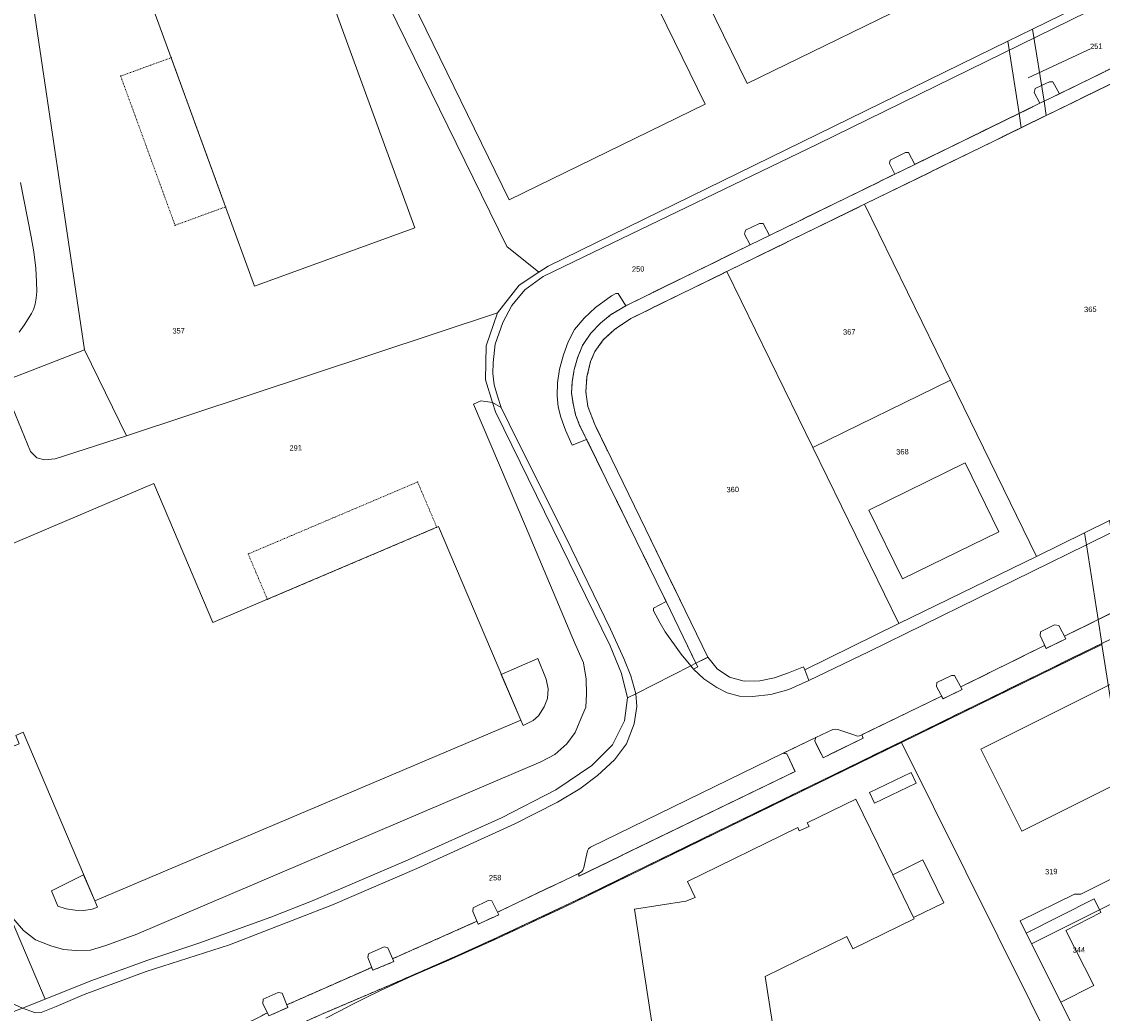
# Model space of a CAD drawing. Header units: millimetres. Extents: x -191 to 81095, y -508122 to 28741.
# Tile 132 of 251: x 5192 to 5333, y 9880 to 10009. Entities that reach past the tile are written whole.
import ezdxf

# ---------------------------------------------------------------- set-up
doc = ezdxf.new("R2010")
doc.units = ezdxf.units.MM
for name, pattern in [('VE22-087 DB - VST Hervest-Dorsten ALK VA2736$0$1', [0]), ('VE22-087 DB - VST Hervest-Dorsten ALK VA2736$0$2', [0.16, 0.06, -0.1]), ('VE22-087 DB - VST Hervest-Dorsten ALK VA2736$0$3', [0.26, 0.11, -0.15])]:
    doc.linetypes.add(name, pattern=pattern)
doc.layers.get('0').update_dxf_attribs({"color": 251})
for name, color, linetype, lineweight in [('VE22-087 DB - VST Hervest-Dorsten ALK VA2736$0$AX_Bauteil', 7, 'VE22-087 DB - VST Hervest-Dorsten ALK VA2736$0$1', 18), ('VE22-087 DB - VST Hervest-Dorsten ALK VA2736$0$AX_BauwerkImGewaesserbereich', 7, 'VE22-087 DB - VST Hervest-Dorsten ALK VA2736$0$1', 18), ('VE22-087 DB - VST Hervest-Dorsten ALK VA2736$0$AX_BesondererBauwerkspunkt_G2100', 7, 'VE22-087 DB - VST Hervest-Dorsten ALK VA2736$0$1', 18), ('VE22-087 DB - VST Hervest-Dorsten ALK VA2736$0$AX_Flurstueck', 9, 'VE22-087 DB - VST Hervest-Dorsten ALK VA2736$0$1', 18), ('VE22-087 DB - VST Hervest-Dorsten ALK VA2736$0$AX_Gebaeude', 7, 'VE22-087 DB - VST Hervest-Dorsten ALK VA2736$0$1', 18), ('VE22-087 DB - VST Hervest-Dorsten ALK VA2736$0$AX_Gelaendekante', 7, 'VE22-087 DB - VST Hervest-Dorsten ALK VA2736$0$1', 18), ('VE22-087 DB - VST Hervest-Dorsten ALK VA2736$0$AX_IndustrieUndGewerbeflaeche', 7, 'VE22-087 DB - VST Hervest-Dorsten ALK VA2736$0$1', 18), ('VE22-087 DB - VST Hervest-Dorsten ALK VA2736$0$AX_SonstigesBauwerkOderSonstigeEinrichtung', 7, 'VE22-087 DB - VST Hervest-Dorsten ALK VA2736$0$1', 18), ('VE22-087 DB - VST Hervest-Dorsten ALK VA2736$0$AX_StehendesGewaesser', 7, 'VE22-087 DB - VST Hervest-Dorsten ALK VA2736$0$1', 18), ('VE22-087 DB - VST Hervest-Dorsten ALK VA2736$0$AX_Strassenverkehr', 7, 'VE22-087 DB - VST Hervest-Dorsten ALK VA2736$0$1', 18), ('VE22-087 DB - VST Hervest-Dorsten ALK VA2736$0$AX_Strassenverkehrsanlage', 7, 'VE22-087 DB - VST Hervest-Dorsten ALK VA2736$0$1', 18), ('VE22-087 DB - VST Hervest-Dorsten ALK VA2736$0$AX_UnlandVegetationsloseFlaeche', 7, 'VE22-087 DB - VST Hervest-Dorsten ALK VA2736$0$1', 18), ('VE22-087 DB - VST Hervest-Dorsten ALK VA2736$0$AX_Vegetationsmerkmal', 7, 'VE22-087 DB - VST Hervest-Dorsten ALK VA2736$0$1', 18), ('VE22-087 DB - VST Hervest-Dorsten ALK VA2736$0$AX_Weg', 7, 'VE22-087 DB - VST Hervest-Dorsten ALK VA2736$0$1', 18), ('VE22-087 DB - VST Hervest-Dorsten ALK VA2736$0$AX_Wohnbauflaeche', 7, 'VE22-087 DB - VST Hervest-Dorsten ALK VA2736$0$1', 18)]:
    doc.layers.add(name, color=color, linetype=linetype, lineweight=lineweight)
doc.layers.add('XREF ALK Kataster', color=251, linetype='Continuous')
doc.styles.add('VE22-087 DB - VST Hervest-Dorsten ALK VA2736$0$0', font='arial.ttf')

# ---------------------------------------------------------------- blocks, each defined once
blk = doc.blocks.new('VE22-087 DB - VST Hervest-Dorsten ALK VA2736$0$99')
at = {"color": 0}
blk.add_point((0, 0), dxfattribs=at)
blk = doc.blocks.new('VE22-087 DB - VST Hervest-Dorsten ALK VA2736')
at = {"layer": 'VE22-087 DB - VST Hervest-Dorsten ALK VA2736$0$AX_Bauteil', "color": 7, "linetype": 'VE22-087 DB - VST Hervest-Dorsten ALK VA2736$0$1', "lineweight": 13, "ltscale": 0.5}
blk.add_polyline3d([(5305.67, 9898.13, 0), (5308.39, 9892.56, 0), (5312.32, 9894.5, 0), (5309.6, 9900.07, 0)], close=True, dxfattribs=at)
at = {"layer": 'VE22-087 DB - VST Hervest-Dorsten ALK VA2736$0$AX_Flurstueck', "linetype": 'VE22-087 DB - VST Hervest-Dorsten ALK VA2736$0$1', "lineweight": 13, "ltscale": 0.5}
for points in [[(5401.39, 10091.33, 0), (5375.39, 10081.84, 0), (5315.83, 10060.28, 0), (5312.53, 10059.09, 0), (5273.42, 10044.93, 0), (5231.16, 10029.49, 0), (5255.31, 9980.1, 0), (5259.5, 9976.77, 0), (5260.71, 9977.56, 0), (5320.68, 10006.9, 0), (5323.93, 10008.48, 0), (5407.98, 10049.59, 0), (5411.35, 10052.15, 0), (5413.63, 10055.55, 0), (5414.78, 10059.18, 0), (5414.75, 10062.9, 0), (5413.65, 10066.42, 0), (5408.43, 10077.03, 0)], [(5308.7, 10083.63, 0), (5261.04, 10070.7, 0), (5181.49, 10047.31, 0), (5162.13, 10043.08, 0), (5137.85, 10027.92, 0), (5116.1, 10010.35, 0), (5103.16, 9998.52, 0), (5142.31, 9972.13, 0), (5157.79, 9950.2, 0), (5164.9, 9952.95, 0), (5200.22, 9966.63, 0), (5192.98, 10015.54, 0), (5231.16, 10029.49, 0), (5273.42, 10044.93, 0), (5312.53, 10059.09, 0), (5311.48, 10065.86, 0), (5308.78, 10083.11, 0)], [(5231.16, 10029.49, 0), (5192.98, 10015.54, 0), (5200.22, 9966.63, 0), (5205.71, 9955.4, 0), (5254.09, 9971.48, 0), (5256.94, 9975.07, 0), (5259.5, 9976.77, 0), (5255.31, 9980.1, 0)], [(5325.41, 9999.06, 0), (5323.93, 10008.48, 0), (5320.68, 10006.9, 0), (5322.15, 9997.47, 0), (5322.44, 9995.62, 0), (5325.7, 9997.21, 0)], [(5322.15, 9997.47, 0), (5320.68, 10006.9, 0), (5260.71, 9977.56, 0), (5259.5, 9976.77, 0), (5256.94, 9975.07, 0), (5254.09, 9971.48, 0), (5252.61, 9967.16, 0), (5252.56, 9962.72, 0), (5253.46, 9959.76, 0), (5253.83, 9958.55, 0), (5268.8, 9928.01, 0), (5270.27, 9924.41, 0), (5271.06, 9921.21, 0), (5272.16, 9921.77, 0), (5279.33, 9925.4, 0), (5279.99, 9925.74, 0), (5281.55, 9926.53, 0), (5266.79, 9956.9, 0), (5265.9, 9959.22, 0), (5265.63, 9961.17, 0), (5265.78, 9963.11, 0), (5266.25, 9965.09, 0), (5266.82, 9966.41, 0), (5267.91, 9967.92, 0), (5269.38, 9969.28, 0), (5271.51, 9970.73, 0), (5284.01, 9976.84, 0), (5301.98, 9985.62, 0), (5322.44, 9995.62, 0)], [(5338.72, 10003.57, 0), (5325.7, 9997.21, 0), (5322.44, 9995.62, 0), (5301.98, 9985.62, 0), (5313.2, 9962.66, 0), (5324.43, 9939.69, 0), (5330.7, 9942.76, 0), (5333.96, 9944.36, 0), (5361.18, 9957.67, 0)], [(5284.01, 9976.84, 0), (5295.23, 9953.88, 0), (5313.2, 9962.66, 0), (5301.98, 9985.62, 0)], [(5284.01, 9976.84, 0), (5271.51, 9970.73, 0), (5269.38, 9969.28, 0), (5267.91, 9967.92, 0), (5266.82, 9966.41, 0), (5266.25, 9965.09, 0), (5265.78, 9963.11, 0), (5265.63, 9961.17, 0), (5265.9, 9959.22, 0), (5266.79, 9956.9, 0), (5281.55, 9926.53, 0), (5282.75, 9925.01, 0), (5284.38, 9923.92, 0), (5286.29, 9923.41, 0), (5288.32, 9923.43, 0), (5290.25, 9923.84, 0), (5292.09, 9924.47, 0), (5294.01, 9925.28, 0), (5294.19, 9924.9, 0), (5306.46, 9930.91, 0), (5295.23, 9953.88, 0)], [(5254.09, 9971.48, 0), (5205.71, 9955.4, 0), (5200.22, 9966.63, 0), (5164.9, 9952.95, 0), (5195.07, 9881.93, 0), (5201.06, 9884.32, 0), (5208.5, 9887.01, 0), (5215.14, 9889.21, 0), (5224.54, 9892.59, 0), (5230.05, 9894.77, 0), (5242.05, 9899.92, 0), (5254.61, 9905.56, 0), (5261.73, 9909.22, 0), (5266.42, 9912.41, 0), (5269.12, 9915.08, 0), (5270.69, 9918.23, 0), (5271.06, 9921.21, 0), (5270.27, 9924.41, 0), (5268.8, 9928.01, 0), (5253.83, 9958.55, 0), (5253.46, 9959.76, 0), (5252.56, 9962.72, 0), (5252.61, 9967.16, 0)], [(5313.2, 9962.66, 0), (5295.23, 9953.88, 0), (5306.46, 9930.91, 0), (5324.43, 9939.69, 0)], [(5164.9, 9952.95, 0), (5157.79, 9950.2, 0), (5160.66, 9950.12, 0), (5190.43, 9880.07, 0), (5192.12, 9880.75, 0), (5195.07, 9881.93, 0)], [(5336.23, 9929.89, 0), (5335.74, 9933.04, 0), (5334.21, 9942.79, 0), (5333.96, 9944.36, 0), (5330.7, 9942.76, 0), (5330.94, 9941.18, 0), (5332.47, 9931.43, 0), (5332.95, 9928.33, 0)], [(5336.23, 9929.89, 0), (5332.95, 9928.33, 0), (5332.97, 9928.18, 0), (5337.5, 9899.25, 0), (5337.97, 9896.24, 0), (5341.23, 9897.88, 0), (5340.76, 9900.88, 0), (5336.25, 9929.78, 0)], [(5332.97, 9928.18, 0), (5306.82, 9915.4, 0), (5327.79, 9873.24, 0), (5330.97, 9874.82, 0), (5323.79, 9889.14, 0), (5337.97, 9896.24, 0), (5337.5, 9899.25, 0)], [(5337.97, 9896.24, 0), (5323.79, 9889.14, 0), (5330.97, 9874.82, 0), (5337.59, 9878.11, 0), (5340.38, 9879.24, 0), (5340.61, 9879.35, 0)]]:
    blk.add_polyline3d(points, close=True, dxfattribs=at)
for points in [[(5407.98, 10049.59, 0), (5323.93, 10008.48, 0), (5325.41, 9999.06, 0), (5325.7, 9997.21, 0), (5338.72, 10003.57, 0)], [(5323.35, 10002.14, 0), (5332.23, 10006.24, 0)], [(5226.88, 9878.05, 0), (5231.51, 9880.09, 0), (5240.56, 9883.96, 0), (5248.88, 9887.59, 0), (5254.05, 9889.95, 0), (5259.34, 9892.42, 0), (5264.25, 9894.74, 0), (5273.69, 9899.34, 0), (5306.78, 9915.49, 0), (5307.72, 9915.95, 0), (5332.95, 9928.33, 0), (5332.47, 9931.43, 0), (5330.94, 9941.18, 0), (5330.7, 9942.76, 0), (5324.43, 9939.69, 0), (5306.46, 9930.91, 0), (5294.19, 9924.9, 0), (5294.01, 9925.28, 0), (5292.09, 9924.47, 0), (5290.25, 9923.84, 0), (5288.32, 9923.43, 0), (5286.29, 9923.41, 0), (5284.38, 9923.92, 0), (5282.75, 9925.01, 0), (5281.55, 9926.53, 0), (5279.99, 9925.74, 0), (5279.33, 9925.4, 0), (5272.16, 9921.77, 0), (5271.06, 9921.21, 0), (5270.69, 9918.23, 0), (5269.12, 9915.08, 0), (5266.42, 9912.41, 0), (5261.73, 9909.22, 0), (5254.61, 9905.56, 0), (5242.05, 9899.92, 0), (5230.05, 9894.77, 0), (5224.54, 9892.59, 0), (5215.14, 9889.21, 0), (5208.5, 9887.01, 0), (5201.06, 9884.32, 0), (5195.07, 9881.93, 0), (5192.12, 9880.75, 0), (5190.43, 9880.07, 0)], [(5231.73, 9879.43, 0), (5233.48, 9880.34, 0), (5235.23, 9881.24, 0), (5236.99, 9882.12, 0), (5238.76, 9882.98, 0), (5240.54, 9883.82, 0), (5242.32, 9884.64, 0), (5244.12, 9885.45, 0), (5245.92, 9886.23, 0), (5247.74, 9887, 0), (5250.75, 9888.35, 0), (5253.75, 9889.71, 0), (5256.74, 9891.08, 0), (5259.73, 9892.47, 0), (5262.71, 9893.88, 0), (5265.69, 9895.3, 0), (5306.82, 9915.4, 0), (5332.97, 9928.18, 0), (5332.95, 9928.33, 0), (5307.72, 9915.95, 0), (5306.78, 9915.49, 0), (5273.69, 9899.34, 0), (5264.25, 9894.74, 0), (5259.34, 9892.42, 0), (5254.05, 9889.95, 0), (5248.88, 9887.59, 0), (5240.56, 9883.96, 0), (5231.51, 9880.09, 0), (5226.88, 9878.05, 0)], [(5327.79, 9873.24, 0), (5306.82, 9915.4, 0), (5265.69, 9895.3, 0), (5262.71, 9893.88, 0), (5259.73, 9892.47, 0), (5256.74, 9891.08, 0), (5253.75, 9889.71, 0), (5250.75, 9888.35, 0), (5247.74, 9887, 0), (5245.92, 9886.23, 0), (5244.12, 9885.45, 0), (5242.32, 9884.64, 0), (5240.54, 9883.82, 0), (5238.76, 9882.98, 0), (5236.99, 9882.12, 0), (5235.23, 9881.24, 0), (5233.48, 9880.34, 0), (5231.73, 9879.43, 0)]]:
    blk.add_polyline3d(points, dxfattribs=at)
at = {"layer": 'VE22-087 DB - VST Hervest-Dorsten ALK VA2736$0$AX_Gebaeude', "color": 7, "linetype": 'VE22-087 DB - VST Hervest-Dorsten ALK VA2736$0$1', "lineweight": 13, "ltscale": 0.5}
for points in [[(5294.81, 10049.42, 0), (5269.28, 10036.96, 0), (5286.66, 10001.38, 0), (5312.2, 10013.85, 0)], [(5262.19, 10037.59, 0), (5236.66, 10025.1, 0), (5255.65, 9986.21, 0), (5281.22, 9998.69, 0)], [(5243.34, 9982.57, 0), (5227.8, 10025.1, 0), (5209.85, 10018.53, 0), (5206.86, 10017.46, 0), (5209.44, 10010.43, 0), (5211.53, 10004.75, 0), (5218.63, 9985.29, 0), (5222.41, 9974.92, 0)], [(5302.56, 9945.72, 0), (5306.95, 9936.74, 0), (5319.53, 9942.9, 0), (5315.13, 9951.87, 0)], [(5317.17, 9914.54, 0), (5322.53, 9903.82, 0), (5349.48, 9917.32, 0), (5344.13, 9928.03, 0)], [(5302.63, 9908.86, 0), (5303.28, 9907.49, 0), (5308.74, 9910.11, 0), (5308.08, 9911.47, 0)]]:
    blk.add_polyline3d(points, close=True, dxfattribs=at)
blk.add_polyline3d([(5290.24, 9877.05, 0), (5289.05, 9884.89, 0), (5299.68, 9890.09, 0), (5300.47, 9888.48, 0), (5308.47, 9892.4, 0), (5308.39, 9892.56, 0), (5312.32, 9894.5, 0), (5309.6, 9900.07, 0), (5305.67, 9898.13, 0), (5300.85, 9907.99, 0), (5294.52, 9904.91, 0), (5294.75, 9904.46, 0), (5293.48, 9903.87, 0), (5293.27, 9904.29, 0), (5278.89, 9897.27, 0), (5279.9, 9895.19, 0), (5278.7, 9894.69, 0), (5271.97, 9893.65, 0), (5275.45, 9870.87, 0)], dxfattribs=at)
at = {"layer": 'VE22-087 DB - VST Hervest-Dorsten ALK VA2736$0$AX_SonstigesBauwerkOderSonstigeEinrichtung', "color": 7, "linetype": 'VE22-087 DB - VST Hervest-Dorsten ALK VA2736$0$3', "lineweight": 13, "ltscale": 0.5}
for points in [[(5204.94, 10002.35, 0), (5212.04, 9982.88, 0), (5218.63, 9985.29, 0), (5211.53, 10004.75, 0)], [(5224.08, 9934.08, 0), (5246.19, 9943.48, 0), (5243.68, 9949.39, 0), (5221.58, 9940, 0)]]:
    blk.add_polyline3d(points, close=True, dxfattribs=at)
at = {"layer": 'VE22-087 DB - VST Hervest-Dorsten ALK VA2736$0$AX_Strassenverkehr', "color": 253, "linetype": 'VE22-087 DB - VST Hervest-Dorsten ALK VA2736$0$1', "lineweight": 13, "ltscale": 0.5, "true_color": 0x999999}
for points in [[(5269.55, 9973.97, 0), (5268.98, 9973.7, 0), (5266.91, 9972.15, 0), (5265.41, 9970.78, 0), (5264.17, 9969.3, 0), (5263.32, 9967.67, 0), (5262.7, 9965.98, 0), (5262.2, 9964.11, 0), (5261.95, 9962.31, 0), (5261.88, 9960.63, 0), (5262.04, 9959.21, 0), (5262.37, 9957.84, 0), (5262.97, 9956.16, 0), (5263.85, 9954.21, 0), (5265.74, 9954.95, 0), (5264.87, 9956.69, 0), (5264.3, 9958.14, 0), (5263.96, 9959.65, 0), (5263.77, 9960.98, 0), (5263.86, 9962.49, 0), (5264.12, 9964.06, 0), (5264.56, 9965.59, 0), (5265.2, 9967.22, 0), (5266.28, 9968.79, 0), (5267.55, 9970.12, 0), (5268.86, 9971.19, 0), (5270.84, 9972.39, 0), (5269.83, 9973.97, 0)], [(5253.83, 9958.55, 0), (5268.8, 9928.01, 0), (5270.27, 9924.41, 0), (5271.06, 9921.21, 0), (5272.16, 9921.77, 0), (5271.51, 9924.12, 0), (5270.6, 9926.37, 0), (5268.83, 9930.18, 0), (5262.97, 9942.29, 0), (5256.69, 9954.85, 0), (5254.59, 9959.13, 0), (5253.46, 9959.76, 0)], [(5276.1, 9933.8, 0), (5274.48, 9932.94, 0), (5274.46, 9932.59, 0), (5275.32, 9930.99, 0), (5275.99, 9929.85, 0), (5278.06, 9926.91, 0), (5279.33, 9925.4, 0), (5279.99, 9925.74, 0)], [(5298.16, 9917.15, 0), (5297.87, 9917.11, 0), (5295.63, 9916.07, 0), (5295.49, 9915.61, 0), (5296.58, 9913.41, 0), (5301.82, 9915.95, 0), (5301.63, 9916.39, 0), (5301.32, 9916.26, 0), (5301.03, 9916.22, 0), (5300.84, 9916.32, 0), (5298.51, 9917.09, 0)], [(5291.37, 9913.99, 0), (5266.25, 9901.74, 0), (5265.96, 9901.53, 0), (5265.83, 9901.27, 0), (5265.35, 9899.09, 0), (5265.25, 9898.75, 0), (5265.05, 9898.52, 0), (5264.7, 9898.31, 0), (5264.72, 9897.95, 0), (5292.93, 9911.63, 0), (5291.85, 9913.93, 0)]]:
    blk.add_polyline3d(points, close=True, dxfattribs=at)
at = {"layer": 'VE22-087 DB - VST Hervest-Dorsten ALK VA2736$0$AX_Strassenverkehrsanlage', "color": 7, "linetype": 'VE22-087 DB - VST Hervest-Dorsten ALK VA2736$0$1', "lineweight": 13, "ltscale": 0.5, "true_color": 0xf7f7f0}
for points in [[(5324.87, 9998.8, 0), (5308.56, 9990.83, 0)], [(5305.93, 9989.54, 0), (5289.59, 9981.56, 0)], [(5265.74, 9954.95, 0), (5276.1, 9933.8, 0)], [(5314.55, 9922.65, 0), (5325.49, 9928.06, 0)], [(5279.67, 9924.95, 0), (5281.01, 9923.72, 0), (5282.71, 9922.57, 0), (5284.09, 9921.88, 0), (5285.7, 9921.45, 0), (5287.37, 9921.42, 0), (5289.78, 9921.66, 0), (5292.12, 9922.31, 0), (5294.72, 9923.47, 0)], [(5301.63, 9916.39, 0), (5312.05, 9921.43, 0)], [(5291.37, 9913.99, 0), (5295.63, 9916.07, 0)], [(5240.4, 9887.18, 0), (5251.43, 9892.07, 0)], [(5226.62, 9881.17, 0), (5237.69, 9886.06, 0)], [(5213.32, 9874.62, 0), (5224.08, 9880.12, 0)]]:
    blk.add_polyline3d(points, dxfattribs=at)
at = {"layer": 'VE22-087 DB - VST Hervest-Dorsten ALK VA2736$0$AX_Vegetationsmerkmal', "color": 7, "linetype": 'VE22-087 DB - VST Hervest-Dorsten ALK VA2736$0$1', "lineweight": 13, "ltscale": 0.5}
for points in [[(5325.08, 10001.12, 0), (5324.24, 10000.71, 0), (5324.12, 10000.22, 0), (5324.87, 9998.8, 0), (5325.41, 9999.06, 0), (5327.41, 10000.04, 0), (5326.56, 10001.61, 0), (5326.12, 10001.61, 0)], [(5307.32, 9992.39, 0), (5305.32, 9991.4, 0), (5305.23, 9990.96, 0), (5305.93, 9989.54, 0), (5308.56, 9990.83, 0), (5307.72, 9992.4, 0)], [(5288.3, 9983.13, 0), (5286.45, 9982.24, 0), (5286.35, 9981.72, 0), (5287.08, 9980.33, 0), (5289.59, 9981.56, 0), (5288.75, 9983.11, 0)], [(5326.8, 9930.74, 0), (5324.97, 9929.85, 0), (5324.9, 9929.36, 0), (5325.67, 9927.67, 0), (5328.25, 9928.94, 0), (5327.35, 9930.67, 0)], [(5259.39, 9926.34, 0), (5254.6, 9924.29, 0), (5257.13, 9918.33, 0), (5257.44, 9917.61, 0), (5258.76, 9918.25, 0), (5259.44, 9918.89, 0), (5260.21, 9920.05, 0), (5260.62, 9921.15, 0), (5260.71, 9922.42, 0), (5260.47, 9923.65, 0)], [(5279.99, 9925.74, 0), (5279.33, 9925.4, 0), (5279.67, 9924.95, 0), (5280.24, 9925.27, 0)], [(5313.32, 9924.16, 0), (5311.42, 9923.23, 0), (5311.38, 9922.71, 0), (5312.24, 9921.09, 0), (5314.73, 9922.31, 0), (5313.73, 9924.16, 0)], [(5200.1, 9898.15, 0), (5195.9, 9896.06, 0), (5196.76, 9894.04, 0), (5197.85, 9893.68, 0), (5199, 9893.51, 0), (5200.14, 9893.49, 0), (5201.22, 9893.67, 0), (5201.9, 9893.9, 0), (5201.56, 9894.72, 0)], [(5252.91, 9894.78, 0), (5250.94, 9893.84, 0), (5250.87, 9893.36, 0), (5251.59, 9891.7, 0), (5254.26, 9892.92, 0), (5253.38, 9894.73, 0)], [(5239.34, 9888.72, 0), (5237.27, 9887.84, 0), (5237.17, 9887.33, 0), (5237.85, 9885.69, 0), (5240.56, 9886.81, 0), (5239.8, 9888.62, 0)], [(5225.5, 9882.77, 0), (5223.54, 9881.92, 0), (5223.47, 9881.35, 0), (5224.27, 9879.72, 0), (5226.75, 9880.84, 0), (5226, 9882.68, 0)]]:
    blk.add_polyline3d(points, close=True, dxfattribs=at)
at = {"layer": 'VE22-087 DB - VST Hervest-Dorsten ALK VA2736$0$AX_BesondererBauwerkspunkt_G2100', "color": 7, "xscale": 0.5, "yscale": 0.5, "zscale": 0.5}
for p, rotation in [((5211.53, 10004.75), 1.589468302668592), ((5204.94, 10002.35), 1.589467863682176), ((5218.63, 9985.29), 1.589464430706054), ((5212.04, 9982.88), 1.589463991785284), ((5243.68, 9949.39), 1.589457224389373), ((5246.19, 9943.48), 1.589456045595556), ((5221.58, 9940), 1.589455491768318), ((5224.08, 9934.08), 1.589454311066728)]:
    blk.add_blockref('VE22-087 DB - VST Hervest-Dorsten ALK VA2736$0$99', p, dxfattribs=dict(at, rotation=rotation))
at = {"layer": 'VE22-087 DB - VST Hervest-Dorsten ALK VA2736$0$AX_Flurstueck', "char_height": 0.7, "attachment_point": 2, "style": 'VE22-087 DB - VST Hervest-Dorsten ALK VA2736$0$0', "bg_fill": 3, "box_fill_scale": 1, "bg_fill_color": 256, "bg_fill_transparency": 0}
for s, insert, rotation in [('251', (5332.22, 10006.59), 1.5895), ('250', (5272.45, 9977.53), 1.5895), ('365', (5331.44, 9972.27), 1.5895), ('357', (5212.5, 9969.47), 1.5895), ('367', (5299.99, 9969.32), 1.5895), ('291', (5227.77, 9954.19), 1.5895), ('368', (5306.93, 9953.69), 1.5895), ('360', (5284.79, 9948.76), 1.5895), ('319', (5326.35, 9898.91), 1.5894), ('258', (5253.79, 9898.11), 1.5894), ('344', (5329.94, 9888.7), 1.5894)]:
    blk.add_mtext(s, dxfattribs=dict(at, insert=insert, rotation=rotation))
at = {"layer": 'VE22-087 DB - VST Hervest-Dorsten ALK VA2736$0$AX_BauwerkImGewaesserbereich', "color": 253, "linetype": 'VE22-087 DB - VST Hervest-Dorsten ALK VA2736$0$1', "lineweight": 13, "ltscale": 0.5, "true_color": 0x999999}
blk.add_polyline3d([(5191.7, 9968.96, 0), (5192.34, 9969.84, 0), (5193.31, 9971.37, 0), (5193.56, 9971.91, 0), (5193.77, 9972.57, 0), (5193.92, 9973.36, 0), (5193.99, 9974.26, 0), (5193.98, 9975.5, 0), (5193.86, 9977.3, 0), (5193.59, 9979.42, 0), (5193.27, 9981.38, 0), (5191.86, 9988.46, 0)], dxfattribs=at)
at = {"layer": 'VE22-087 DB - VST Hervest-Dorsten ALK VA2736$0$AX_Gebaeude', "color": 7, "linetype": 'VE22-087 DB - VST Hervest-Dorsten ALK VA2736$0$1', "lineweight": 13, "ltscale": 0.5}
blk.add_polyline3d([(5257.13, 9918.33, 0), (5246.4, 9943.57, 0), (5246.19, 9943.48, 0), (5224.08, 9934.08, 0), (5216.96, 9931.06, 0), (5209.26, 9949.19, 0), (5179.46, 9936.53, 0), (5187.17, 9918.4, 0), (5186.66, 9918.18, 0), (5186.79, 9917.87, 0), (5187.31, 9918.08, 0), (5188.1, 9916.21, 0), (5189.56, 9915.61, 0), (5189.75, 9915.69, 0), (5190.2, 9914.6, 0), (5191.71, 9915.24, 0), (5191.25, 9916.33, 0), (5192.22, 9916.73, 0), (5201.56, 9894.72, 0)], close=True, dxfattribs=at)
at = {"layer": 'VE22-087 DB - VST Hervest-Dorsten ALK VA2736$0$AX_Gelaendekante', "color": 18, "linetype": 'VE22-087 DB - VST Hervest-Dorsten ALK VA2736$0$1', "lineweight": 13, "ltscale": 0.5, "true_color": 0x520000}
blk.add_polyline3d([(5191.86, 9988.46, 0), (5193.27, 9981.38, 0), (5193.59, 9979.42, 0), (5193.86, 9977.3, 0), (5193.98, 9975.5, 0), (5193.99, 9974.26, 0), (5193.92, 9973.36, 0), (5193.77, 9972.57, 0), (5193.56, 9971.91, 0), (5193.31, 9971.37, 0), (5192.34, 9969.84, 0), (5191.7, 9968.96, 0)], dxfattribs=at)
at = {"layer": 'VE22-087 DB - VST Hervest-Dorsten ALK VA2736$0$AX_IndustrieUndGewerbeflaeche', "color": 253, "linetype": 'VE22-087 DB - VST Hervest-Dorsten ALK VA2736$0$1', "lineweight": 13, "ltscale": 0.5, "true_color": 0x999999}
for points in [[(5375.39, 10081.84, 0), (5315.83, 10060.28, 0), (5312.53, 10059.09, 0), (5273.42, 10044.93, 0), (5231.16, 10029.49, 0), (5255.31, 9980.1, 0), (5259.5, 9976.77, 0), (5260.71, 9977.56, 0), (5320.68, 10006.9, 0), (5323.93, 10008.48, 0), (5407.98, 10049.59, 0), (5411.35, 10052.15, 0), (5413.63, 10055.55, 0), (5414.78, 10059.18, 0), (5414.75, 10062.9, 0), (5413.65, 10066.42, 0), (5408.43, 10077.03, 0), (5401.39, 10091.33, 0)], [(5192.98, 10015.54, 0), (5200.22, 9966.63, 0), (5205.71, 9955.4, 0), (5254.09, 9971.48, 0), (5256.94, 9975.07, 0), (5259.5, 9976.77, 0), (5255.31, 9980.1, 0), (5231.16, 10029.49, 0)], [(5338.72, 10003.57, 0), (5325.7, 9997.21, 0), (5322.44, 9995.62, 0), (5301.98, 9985.62, 0), (5313.2, 9962.66, 0), (5324.43, 9939.69, 0), (5330.7, 9942.76, 0), (5333.96, 9944.36, 0), (5361.18, 9957.67, 0)], [(5284.01, 9976.84, 0), (5295.23, 9953.88, 0), (5306.46, 9930.91, 0), (5324.43, 9939.69, 0), (5313.2, 9962.66, 0), (5301.98, 9985.62, 0)], [(5284.01, 9976.84, 0), (5271.51, 9970.73, 0), (5269.38, 9969.28, 0), (5267.91, 9967.92, 0), (5266.82, 9966.41, 0), (5266.25, 9965.09, 0), (5265.78, 9963.11, 0), (5265.63, 9961.17, 0), (5265.9, 9959.22, 0), (5266.79, 9956.9, 0), (5281.55, 9926.53, 0), (5282.75, 9925.01, 0), (5284.38, 9923.92, 0), (5286.29, 9923.41, 0), (5288.32, 9923.43, 0), (5290.25, 9923.84, 0), (5292.09, 9924.47, 0), (5294.01, 9925.28, 0), (5294.19, 9924.9, 0), (5306.46, 9930.91, 0), (5295.23, 9953.88, 0)]]:
    blk.add_polyline3d(points, close=True, dxfattribs=at)
blk.add_polyline3d([(5190.43, 9880.07, 0), (5192.12, 9880.75, 0), (5195.07, 9881.93, 0), (5201.06, 9884.32, 0), (5208.5, 9887.01, 0), (5215.14, 9889.21, 0), (5224.54, 9892.59, 0), (5230.05, 9894.77, 0), (5242.05, 9899.92, 0), (5254.61, 9905.56, 0), (5261.73, 9909.22, 0), (5266.42, 9912.41, 0), (5269.12, 9915.08, 0), (5270.69, 9918.23, 0), (5271.06, 9921.21, 0), (5270.27, 9924.41, 0), (5268.8, 9928.01, 0), (5253.83, 9958.55, 0), (5253.46, 9959.76, 0), (5252.56, 9962.72, 0), (5252.61, 9967.16, 0), (5254.09, 9971.48, 0), (5205.71, 9955.4, 0), (5200.22, 9966.63, 0), (5164.9, 9952.95, 0)], dxfattribs=at)
at = {"layer": 'VE22-087 DB - VST Hervest-Dorsten ALK VA2736$0$AX_StehendesGewaesser', "color": 253, "linetype": 'VE22-087 DB - VST Hervest-Dorsten ALK VA2736$0$1', "lineweight": 13, "ltscale": 0.5, "true_color": 0x999999}
blk.add_polyline3d([(5191.7, 9968.96, 0), (5192.34, 9969.84, 0), (5193.31, 9971.37, 0), (5193.56, 9971.91, 0), (5193.77, 9972.57, 0), (5193.92, 9973.36, 0), (5193.99, 9974.26, 0), (5193.98, 9975.5, 0), (5193.86, 9977.3, 0), (5193.59, 9979.42, 0), (5193.27, 9981.38, 0), (5191.86, 9988.46, 0)], dxfattribs=at)
at = {"layer": 'VE22-087 DB - VST Hervest-Dorsten ALK VA2736$0$AX_Strassenverkehr', "color": 253, "linetype": 'VE22-087 DB - VST Hervest-Dorsten ALK VA2736$0$1', "lineweight": 13, "ltscale": 0.5, "true_color": 0x999999}
for points in [[(5334.21, 9942.79, 0), (5330.94, 9941.18, 0), (5302.58, 9927.26, 0), (5294.72, 9923.47, 0), (5294.19, 9924.9, 0), (5294.01, 9925.28, 0), (5292.09, 9924.47, 0), (5290.25, 9923.84, 0), (5288.32, 9923.43, 0), (5286.29, 9923.41, 0), (5284.38, 9923.92, 0), (5282.75, 9925.01, 0), (5281.55, 9926.53, 0), (5279.99, 9925.74, 0), (5279.33, 9925.4, 0), (5272.16, 9921.77, 0), (5272.29, 9920.1, 0), (5271.95, 9917.85, 0), (5270.95, 9915.24, 0), (5269.38, 9913.12, 0), (5267.17, 9911.08, 0), (5264.85, 9909.36, 0), (5261.95, 9907.62, 0), (5256.37, 9904.77, 0), (5243.56, 9898.98, 0), (5232.58, 9894.2, 0), (5219.12, 9889.02, 0), (5208.27, 9885.5, 0), (5200.2, 9882.53, 0), (5196.54, 9880.97, 0), (5194.56, 9880.18, 0), (5193.84, 9880.11, 0), (5192.12, 9880.75, 0), (5190.43, 9880.07, 0)], [(5213.32, 9874.62, 0), (5224.08, 9880.12, 0), (5224.27, 9879.72, 0), (5226.75, 9880.84, 0), (5226.62, 9881.17, 0), (5237.69, 9886.06, 0), (5237.85, 9885.69, 0), (5240.56, 9886.81, 0), (5240.4, 9887.18, 0), (5251.43, 9892.07, 0), (5251.59, 9891.7, 0), (5254.26, 9892.92, 0), (5254.1, 9893.26, 0), (5264.7, 9898.31, 0), (5265.05, 9898.52, 0), (5265.25, 9898.75, 0), (5265.35, 9899.09, 0), (5265.83, 9901.27, 0), (5265.96, 9901.53, 0), (5266.25, 9901.74, 0), (5291.37, 9913.99, 0), (5295.63, 9916.07, 0), (5297.87, 9917.11, 0), (5298.16, 9917.15, 0), (5298.51, 9917.09, 0), (5300.84, 9916.32, 0), (5301.03, 9916.22, 0), (5301.32, 9916.26, 0), (5301.63, 9916.39, 0), (5312.05, 9921.43, 0), (5312.24, 9921.09, 0), (5314.73, 9922.31, 0), (5314.55, 9922.65, 0), (5325.49, 9928.06, 0), (5325.67, 9927.67, 0), (5328.25, 9928.94, 0), (5328.08, 9929.27, 0), (5332.47, 9931.43, 0), (5335.74, 9933.04, 0)], [(5407.98, 10049.59, 0), (5323.93, 10008.48, 0), (5320.68, 10006.9, 0), (5260.71, 9977.56, 0), (5259.5, 9976.77, 0), (5256.94, 9975.07, 0), (5254.09, 9971.48, 0), (5252.61, 9967.16, 0), (5252.56, 9962.72, 0), (5253.46, 9959.76, 0), (5254.59, 9959.13, 0), (5256.69, 9954.85, 0), (5262.97, 9942.29, 0), (5268.83, 9930.18, 0), (5270.6, 9926.37, 0), (5271.51, 9924.12, 0), (5272.16, 9921.77, 0), (5279.33, 9925.4, 0), (5278.06, 9926.91, 0), (5275.99, 9929.85, 0), (5275.32, 9930.99, 0), (5274.46, 9932.59, 0), (5274.48, 9932.94, 0), (5276.1, 9933.8, 0), (5265.74, 9954.95, 0), (5263.85, 9954.21, 0), (5262.97, 9956.16, 0), (5262.37, 9957.84, 0), (5262.04, 9959.21, 0), (5261.88, 9960.63, 0), (5261.95, 9962.31, 0), (5262.2, 9964.11, 0), (5262.7, 9965.98, 0), (5263.32, 9967.67, 0), (5264.17, 9969.3, 0), (5265.41, 9970.78, 0), (5266.91, 9972.15, 0), (5268.98, 9973.7, 0), (5269.55, 9973.97, 0), (5269.83, 9973.97, 0), (5270.84, 9972.39, 0), (5287.08, 9980.33, 0), (5289.59, 9981.56, 0), (5305.93, 9989.54, 0), (5308.56, 9990.83, 0), (5322.15, 9997.47, 0), (5324.87, 9998.8, 0), (5325.41, 9999.06, 0), (5327.41, 10000.04, 0), (5343.74, 10008.02, 0)], [(5333.96, 9944.36, 0), (5330.7, 9942.76, 0), (5324.43, 9939.69, 0), (5306.46, 9930.91, 0), (5294.19, 9924.9, 0), (5294.72, 9923.47, 0), (5302.58, 9927.26, 0), (5330.94, 9941.18, 0), (5334.21, 9942.79, 0)]]:
    blk.add_polyline3d(points, dxfattribs=at)
blk.add_polyline3d([(5272.16, 9921.77, 0), (5271.06, 9921.21, 0), (5270.69, 9918.23, 0), (5269.12, 9915.08, 0), (5266.42, 9912.41, 0), (5261.73, 9909.22, 0), (5254.61, 9905.56, 0), (5242.05, 9899.92, 0), (5230.05, 9894.77, 0), (5224.54, 9892.59, 0), (5215.14, 9889.21, 0), (5208.5, 9887.01, 0), (5201.06, 9884.32, 0), (5195.07, 9881.93, 0), (5192.12, 9880.75, 0), (5193.84, 9880.11, 0), (5194.56, 9880.18, 0), (5196.54, 9880.97, 0), (5200.2, 9882.53, 0), (5208.27, 9885.5, 0), (5219.12, 9889.02, 0), (5232.58, 9894.2, 0), (5243.56, 9898.98, 0), (5256.37, 9904.77, 0), (5261.95, 9907.62, 0), (5264.85, 9909.36, 0), (5267.17, 9911.08, 0), (5269.38, 9913.12, 0), (5270.95, 9915.24, 0), (5271.95, 9917.85, 0), (5272.29, 9920.1, 0)], close=True, dxfattribs=at)
at = {"layer": 'VE22-087 DB - VST Hervest-Dorsten ALK VA2736$0$AX_Strassenverkehrsanlage', "color": 7, "linetype": 'VE22-087 DB - VST Hervest-Dorsten ALK VA2736$0$1', "lineweight": 13, "ltscale": 0.5, "true_color": 0xf7f7f0}
for points in [[(5254.59, 9959.13, 0), (5254.1, 9960.57, 0), (5253.68, 9962.08, 0), (5253.49, 9963.55, 0), (5253.53, 9964.98, 0), (5253.82, 9967.36, 0), (5254.79, 9970.22, 0), (5255.99, 9972.41, 0), (5257.68, 9974.45, 0), (5260.07, 9976.18, 0), (5265.38, 9978.77, 0), (5295.84, 9993.47, 0), (5342.09, 10016.15, 0)], [(5343.74, 10008.02, 0), (5327.41, 10000.04, 0)], [(5287.08, 9980.33, 0), (5270.84, 9972.39, 0)], [(5254.1, 9893.26, 0), (5264.7, 9898.31, 0)]]:
    blk.add_polyline3d(points, dxfattribs=at)
at = {"layer": 'VE22-087 DB - VST Hervest-Dorsten ALK VA2736$0$AX_UnlandVegetationsloseFlaeche', "color": 253, "linetype": 'VE22-087 DB - VST Hervest-Dorsten ALK VA2736$0$1', "lineweight": 13, "ltscale": 0.5, "true_color": 0x999999}
for points in [[(5326.62, 10095.72, 0), (5311.11, 10090.46, 0), (5307.8, 10089.39, 0), (5302.34, 10086.81, 0), (5289.43, 10080.71, 0), (5280.11, 10077.43, 0), (5261.04, 10070.7, 0), (5181.49, 10047.31, 0), (5162.13, 10043.08, 0), (5137.85, 10027.92, 0), (5116.1, 10010.35, 0), (5103.16, 9998.52, 0), (5142.31, 9972.13, 0), (5157.79, 9950.2, 0), (5164.9, 9952.95, 0), (5200.22, 9966.63, 0), (5192.98, 10015.54, 0), (5231.16, 10029.49, 0), (5273.42, 10044.93, 0), (5312.53, 10059.09, 0), (5315.83, 10060.28, 0), (5375.39, 10081.84, 0), (5369.53, 10094.51, 0)], [(5191.86, 9988.46, 0), (5193.27, 9981.38, 0), (5193.59, 9979.42, 0), (5193.86, 9977.3, 0), (5193.98, 9975.5, 0), (5193.99, 9974.26, 0), (5193.92, 9973.36, 0), (5193.77, 9972.57, 0), (5193.56, 9971.91, 0), (5193.31, 9971.37, 0), (5192.34, 9969.84, 0), (5191.7, 9968.96, 0)]]:
    blk.add_polyline3d(points, dxfattribs=at)
at = {"layer": 'VE22-087 DB - VST Hervest-Dorsten ALK VA2736$0$AX_Vegetationsmerkmal', "color": 7, "linetype": 'VE22-087 DB - VST Hervest-Dorsten ALK VA2736$0$1', "lineweight": 13, "ltscale": 0.5}
for points in [[(5189.66, 9881.87, 0), (5192.12, 9880.75, 0), (5195.07, 9881.93, 0), (5201.06, 9884.32, 0), (5208.5, 9887.01, 0), (5215.14, 9889.21, 0), (5224.54, 9892.59, 0), (5230.05, 9894.77, 0), (5242.05, 9899.92, 0), (5254.61, 9905.56, 0), (5261.73, 9909.22, 0), (5266.42, 9912.41, 0), (5269.12, 9915.08, 0), (5270.69, 9918.23, 0), (5271.06, 9921.21, 0), (5270.27, 9924.41, 0), (5268.8, 9928.01, 0), (5253.83, 9958.55, 0), (5253.46, 9959.76, 0), (5251.95, 9959.99, 0), (5250.98, 9959.53, 0), (5257.77, 9943.64, 0), (5264.16, 9928.43, 0), (5265.31, 9925.8, 0), (5265.67, 9923.67, 0), (5265.72, 9921.69, 0), (5265.64, 9920.02, 0), (5264.99, 9918.5, 0), (5264.23, 9916.72, 0), (5263.15, 9915.23, 0), (5261.6, 9913.85, 0), (5259.78, 9912.86, 0), (5207.05, 9890.41, 0), (5203.02, 9888.92, 0), (5201.02, 9888.31, 0), (5199.09, 9888.25, 0), (5197.5, 9888.38, 0), (5195.81, 9888.85, 0), (5193.85, 9889.65, 0), (5192.28, 9890.85, 0), (5190.33, 9893.09, 0)], [(5190.42, 9960.06, 0), (5193.18, 9953.36, 0), (5193.99, 9952.54, 0), (5195.01, 9952.29, 0), (5196.4, 9952.39, 0), (5205.71, 9955.4, 0), (5200.22, 9966.63, 0), (5164.9, 9952.95, 0)]]:
    blk.add_polyline3d(points, dxfattribs=at)
blk.add_polyline3d([(5331.9, 9883.71, 0), (5328.25, 9890.89, 0), (5332.84, 9893.23, 0), (5331.94, 9895.01, 0), (5323.1, 9890.51, 0), (5323.79, 9889.14, 0), (5327.61, 9881.52, 0)], close=True, dxfattribs=at)
at = {"layer": 'VE22-087 DB - VST Hervest-Dorsten ALK VA2736$0$AX_Weg', "color": 7, "linetype": 'VE22-087 DB - VST Hervest-Dorsten ALK VA2736$0$2', "lineweight": 13, "ltscale": 0.5}
for points in [[(5343.74, 10008.02, 0), (5327.41, 10000.04, 0), (5325.41, 9999.06, 0), (5324.87, 9998.8, 0), (5322.15, 9997.47, 0), (5308.56, 9990.83, 0), (5305.93, 9989.54, 0), (5289.59, 9981.56, 0), (5287.08, 9980.33, 0), (5270.84, 9972.39, 0), (5268.86, 9971.19, 0), (5267.55, 9970.12, 0), (5266.28, 9968.79, 0), (5265.2, 9967.22, 0), (5264.56, 9965.59, 0), (5264.12, 9964.06, 0), (5263.86, 9962.49, 0), (5263.77, 9960.98, 0), (5263.96, 9959.65, 0), (5264.3, 9958.14, 0), (5264.87, 9956.69, 0), (5265.74, 9954.95, 0), (5276.1, 9933.8, 0), (5279.99, 9925.74, 0), (5281.55, 9926.53, 0), (5266.79, 9956.9, 0), (5265.9, 9959.22, 0), (5265.63, 9961.17, 0), (5265.78, 9963.11, 0), (5266.25, 9965.09, 0), (5266.82, 9966.41, 0), (5267.91, 9967.92, 0), (5269.38, 9969.28, 0), (5271.51, 9970.73, 0), (5284.01, 9976.84, 0), (5301.98, 9985.62, 0), (5322.44, 9995.62, 0), (5325.7, 9997.21, 0), (5338.72, 10003.57, 0)], [(5335.74, 9933.04, 0), (5332.47, 9931.43, 0), (5328.08, 9929.27, 0), (5328.25, 9928.94, 0), (5325.67, 9927.67, 0), (5325.49, 9928.06, 0), (5314.55, 9922.65, 0), (5314.73, 9922.31, 0), (5312.24, 9921.09, 0), (5312.05, 9921.43, 0), (5301.63, 9916.39, 0), (5301.82, 9915.95, 0), (5296.58, 9913.41, 0), (5295.49, 9915.61, 0), (5295.63, 9916.07, 0), (5291.37, 9913.99, 0), (5291.85, 9913.93, 0), (5292.93, 9911.63, 0), (5264.72, 9897.95, 0), (5264.7, 9898.31, 0), (5254.1, 9893.26, 0), (5254.26, 9892.92, 0), (5251.59, 9891.7, 0), (5251.43, 9892.07, 0), (5240.4, 9887.18, 0), (5240.56, 9886.81, 0), (5237.85, 9885.69, 0), (5237.69, 9886.06, 0), (5226.62, 9881.17, 0), (5226.75, 9880.84, 0), (5224.27, 9879.72, 0), (5224.08, 9880.12, 0), (5213.32, 9874.62, 0)], [(5226.88, 9878.05, 0), (5231.51, 9880.09, 0), (5240.56, 9883.96, 0), (5248.88, 9887.59, 0), (5254.05, 9889.95, 0), (5259.34, 9892.42, 0), (5264.25, 9894.74, 0), (5273.69, 9899.34, 0), (5306.78, 9915.49, 0), (5307.72, 9915.95, 0), (5332.95, 9928.33, 0), (5336.23, 9929.89, 0)]]:
    blk.add_polyline3d(points, dxfattribs=at)
at = {"layer": 'VE22-087 DB - VST Hervest-Dorsten ALK VA2736$0$AX_Wohnbauflaeche', "color": 253, "linetype": 'VE22-087 DB - VST Hervest-Dorsten ALK VA2736$0$1', "lineweight": 13, "ltscale": 0.5, "true_color": 0x999999}
blk.add_polyline3d([(5336.23, 9929.89, 0), (5332.95, 9928.33, 0), (5307.72, 9915.95, 0), (5306.78, 9915.49, 0), (5306.82, 9915.4, 0), (5327.79, 9873.24, 0), (5330.97, 9874.82, 0), (5323.79, 9889.14, 0), (5322.29, 9892.15, 0), (5329.37, 9895.62, 0), (5330.22, 9895.61, 0), (5337.5, 9899.25, 0)], dxfattribs=at)

msp = doc.modelspace()

# ---------------------------------------------------------------- block references
at = {"layer": 'XREF ALK Kataster', "color": 251}
msp.add_blockref('VE22-087 DB - VST Hervest-Dorsten ALK VA2736', (0, 0), dxfattribs=at)

doc.saveas('drawing.dxf')
